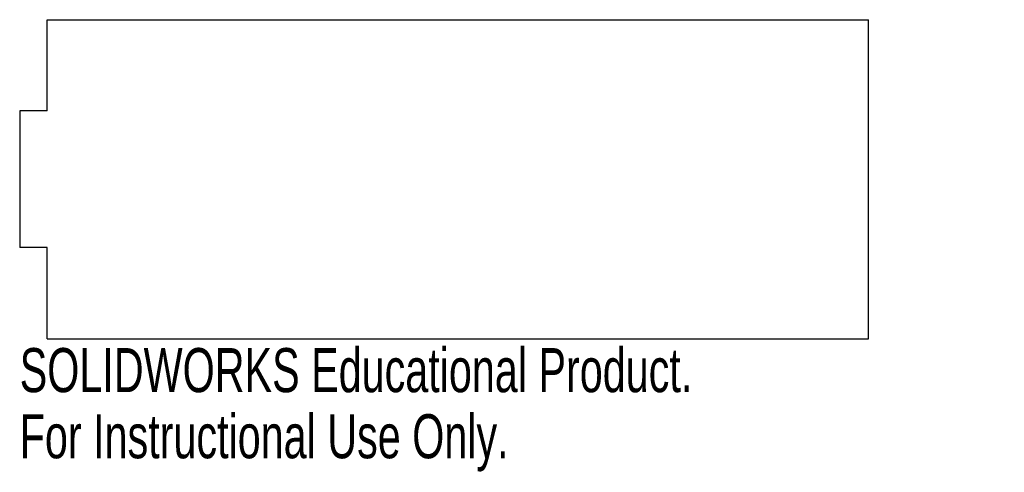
# Model space of a CAD drawing. Header units: millimetres. Extents: x -48 to 60, y -32 to 18.
import ezdxf

# ---------------------------------------------------------------- set-up
doc = ezdxf.new("R2010")
doc.units = ezdxf.units.MM
doc.styles.add('SLDTEXTSTYLE0', font='TXT', dxfattribs={"width": 0.7})

msp = doc.modelspace()

# ---------------------------------------------------------------- linework, layer by layer
at = {"color": 7, "linetype": 'Continuous', "lineweight": 25}
for p, q in [((-45, 17.5), (45, 17.5)), ((-45, 7.5), (-45, 17.5)), ((45, -17.5), (45, 17.5)), ((-45, 7.5), (-48, 7.5)), ((-48, 7.5), (-48, -7.5)), ((-45, -7.5), (-48, -7.5)), ((-45, -17.5), (-45, -7.5)), ((-45, -17.5), (45, -17.5))]:
    msp.add_line(p, q, dxfattribs=at)

# ---------------------------------------------------------------- texts
at = {"color": 7, "linetype": 'Continuous', "char_height": 4.8336, "attachment_point": 1, "style": 'SLDTEXTSTYLE0'}
for s, insert in [('SOLIDWORKS Educational Product.', (-48, -18.52)), ('For Instructional Use Only.', (-48, -25.77))]:
    msp.add_mtext(s, dxfattribs=dict(at, insert=insert))

doc.saveas('drawing.dxf')
